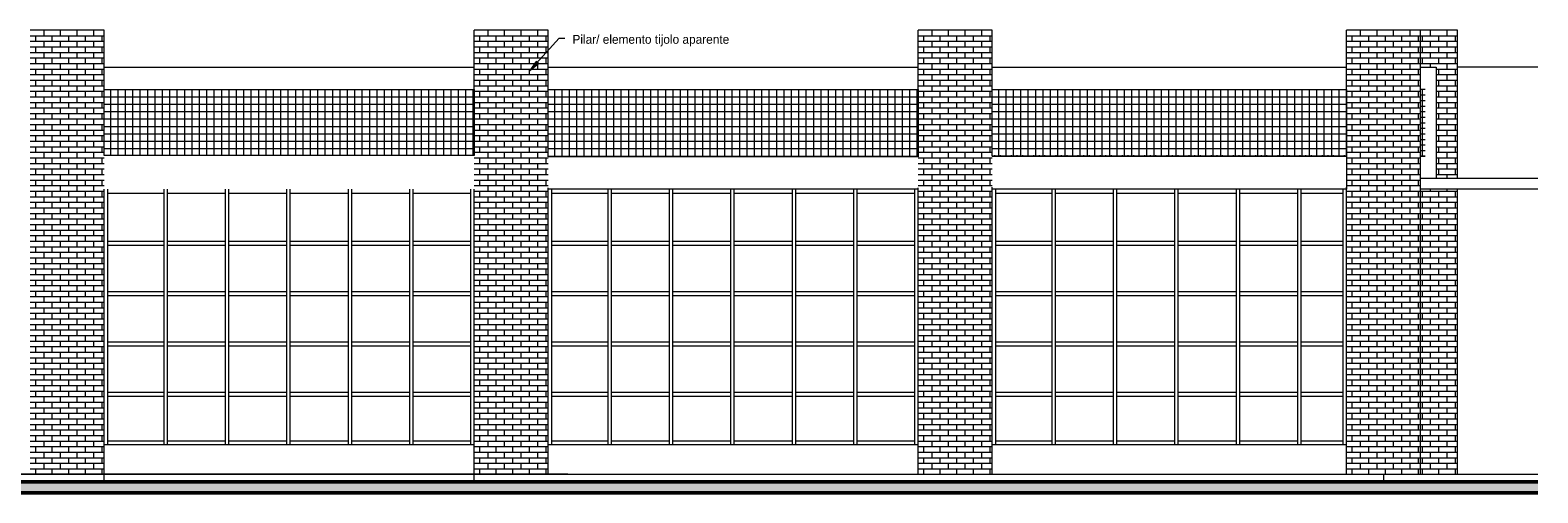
# Model space of a CAD drawing. Header units: metres. Extents: x -29 to 486, y -1 to 6.
# Tile 18 of 165: x 4 to 25, y 0 to 6. Entities that reach past the tile are written whole.
import ezdxf

# ---------------------------------------------------------------- set-up
doc = ezdxf.new("R2010")
doc.units = ezdxf.units.M
for name, color, linetype, lineweight in [('A-DETL', 90, 'Continuous', 18), ('A-DETL-GENF', 92, 'Continuous', 18), ('A-FLOR', 192, 'Continuous', 18), ('A-FLOR-PATT', 8, 'Continuous', 50), ('A-GLAZ-CWMG', 51, 'Continuous', 18), ('A-WALL', 113, 'Continuous', 18), ('A-WALL-PATT', 111, 'Continuous', 35), ('Drawing3_dwg _2_', 8, 'Continuous', 18), ('G-ANNO-TEXT', 231, 'Continuous', 9)]:
    doc.layers.add(name, color=color, linetype=linetype, lineweight=lineweight)
doc.styles.add('Century Gothic_2', font='GOTHIC.TTF', dxfattribs={"height": 0.119759})
pattern_1 = [(0, (4.498, 0), (0, 0.075), []), (90, (4.498, 0), (-0.112, 0.075), [0.075, -0.075])]
pattern_2 = [(0, (10.498, 0), (0, 0.075), []), (90, (10.498, 0), (-0.112, 0.075), [0.075, -0.075])]
pattern_3 = [(0, (16.498, 0), (0, 0.075), []), (90, (16.498, 0), (-0.112, 0.075), [0.075, -0.075])]
pattern_4 = [(0, (22.288, 0), (0, 0.075), []), (90, (22.288, 0), (-0.112, 0.075), [0.075, -0.075])]

# ---------------------------------------------------------------- blocks, each defined once
blk = doc.blocks.new('Montante retangular - 50 x 150 mm-1797005-Corte CC')
at = {"layer": 'A-GLAZ-CWMG'}
blk.add_line((-0.527, 3.12), (-0.527, 3.85), dxfattribs=at)
blk = doc.blocks.new('Montante retangular - 50 x 150 mm-165713-Corte CC')
at = {"layer": 'A-GLAZ-CWMG'}
for p, q in [((3.598, 3.8), (3.598, 3.85)), ((3.598, 3.8), (4.373, 3.8)), ((4.373, 3.85), (4.373, 3.8))]:
    blk.add_line(p, q, dxfattribs=at)
blk = doc.blocks.new('Montante retangular - 50 x 150 mm-165993-Corte CC')
at = {"layer": 'A-GLAZ-CWMG'}
blk.add_line((4.373, 1.08), (4.373, 0.4), dxfattribs=at)
blk = doc.blocks.new('Montante retangular - 50 x 150 mm-165699-Corte CC')
at = {"layer": 'A-GLAZ-CWMG'}
for p, q in [((-0.527, 0.4), (-0.527, 0.45)), ((0.228, 0.45), (-0.527, 0.45)), ((0.228, 0.45), (0.228, 0.4))]:
    blk.add_line(p, q, dxfattribs=at)
blk = doc.blocks.new('Montante retangular - 50 x 150 mm-165707-Corte CC')
at = {"layer": 'A-GLAZ-CWMG'}
for p, q in [((0.278, 3.8), (0.278, 3.85)), ((0.278, 3.8), (1.058, 3.8)), ((1.058, 3.85), (1.058, 3.8))]:
    blk.add_line(p, q, dxfattribs=at)
blk = doc.blocks.new('Montante retangular - 50 x 150 mm-165708-Corte CC')
at = {"layer": 'A-GLAZ-CWMG'}
for p, q in [((1.108, 0.4), (1.108, 0.45)), ((1.888, 0.45), (1.108, 0.45)), ((1.888, 0.45), (1.888, 0.4))]:
    blk.add_line(p, q, dxfattribs=at)
blk = doc.blocks.new('Montante retangular - 50 x 150 mm-165702-Corte CC')
at = {"layer": 'A-GLAZ-CWMG'}
for p, q in [((-0.527, 3.8), (-0.527, 3.85)), ((-0.527, 3.8), (0.228, 3.8)), ((0.228, 3.85), (0.228, 3.8))]:
    blk.add_line(p, q, dxfattribs=at)
blk = doc.blocks.new('Montante retangular - 50 x 150 mm-165714-Corte CC')
at = {"layer": 'A-GLAZ-CWMG'}
for p, q in [((3.598, 0.4), (3.598, 0.45)), ((4.373, 0.45), (3.598, 0.45)), ((4.373, 0.45), (4.373, 0.4))]:
    blk.add_line(p, q, dxfattribs=at)
blk = doc.blocks.new('Montante retangular - 50 x 150 mm-165992-Corte CC')
at = {"layer": 'A-GLAZ-CWMG'}
for p, q in [((0.228, 1.08), (0.228, 0.4)), ((0.278, 0.4), (0.278, 1.08))]:
    blk.add_line(p, q, dxfattribs=at)
blk = doc.blocks.new('Montante retangular - 50 x 150 mm-165994-Corte CC')
at = {"layer": 'A-GLAZ-CWMG'}
blk.add_line((-0.527, 0.4), (-0.527, 1.08), dxfattribs=at)
blk = doc.blocks.new('Montante retangular - 50 x 150 mm-165979-Corte CC')
at = {"layer": 'A-GLAZ-CWMG'}
blk.add_line((4.373, 1.76), (4.373, 1.08), dxfattribs=at)
blk = doc.blocks.new('Montante retangular - 50 x 150 mm-165977-Corte CC')
at = {"layer": 'A-GLAZ-CWMG'}
for p, q in [((0.228, 1.76), (0.228, 1.08)), ((0.278, 1.08), (0.278, 1.76))]:
    blk.add_line(p, q, dxfattribs=at)
blk = doc.blocks.new('Montante retangular - 50 x 150 mm-165978-Corte CC')
at = {"layer": 'A-GLAZ-CWMG'}
blk.add_line((-0.527, 1.08), (-0.527, 1.76), dxfattribs=at)
blk = doc.blocks.new('Montante retangular - 50 x 150 mm-1797009-Corte CC')
at = {"layer": 'A-GLAZ-CWMG'}
blk.add_line((4.373, 3.85), (4.373, 3.12), dxfattribs=at)
blk = doc.blocks.new('Montante retangular - 50 x 150 mm-1797004-Corte CC')
at = {"layer": 'A-GLAZ-CWMG'}
for p, q in [((0.228, 3.85), (0.228, 3.12)), ((0.278, 3.12), (0.278, 3.85))]:
    blk.add_line(p, q, dxfattribs=at)
blk = doc.blocks.new('Montante retangular - 50 x 150 mm-165958-Corte CC')
at = {"layer": 'A-GLAZ-CWMG'}
for p, q in [((1.938, 3.095), (1.938, 3.145)), ((2.718, 3.145), (1.938, 3.145)), ((1.938, 3.095), (2.718, 3.095)), ((2.718, 3.145), (2.718, 3.095))]:
    blk.add_line(p, q, dxfattribs=at)
blk = doc.blocks.new('Montante retangular - 50 x 150 mm-165959-Corte CC')
at = {"layer": 'A-GLAZ-CWMG'}
for p, q in [((3.598, 3.095), (3.598, 3.145)), ((4.373, 3.145), (3.598, 3.145)), ((3.598, 3.095), (4.373, 3.095)), ((4.373, 3.145), (4.373, 3.095))]:
    blk.add_line(p, q, dxfattribs=at)
blk = doc.blocks.new('Montante retangular - 50 x 150 mm-165960-Corte CC')
at = {"layer": 'A-GLAZ-CWMG'}
for p, q in [((-0.527, 3.095), (-0.527, 3.145)), ((0.228, 3.145), (-0.527, 3.145)), ((-0.527, 3.095), (0.228, 3.095)), ((0.228, 3.145), (0.228, 3.095))]:
    blk.add_line(p, q, dxfattribs=at)
blk = doc.blocks.new('Montante retangular - 50 x 150 mm-2051382-Corte CC')
at = {"layer": 'A-GLAZ-CWMG'}
for p, q in [((21.598, 3.8), (21.598, 3.85)), ((21.598, 3.8), (22.163, 3.8)), ((22.163, 3.85), (22.163, 3.8))]:
    blk.add_line(p, q, dxfattribs=at)
blk = doc.blocks.new('Montante retangular - 50 x 150 mm-2051383-Corte CC')
at = {"layer": 'A-GLAZ-CWMG'}
for p, q in [((21.598, 0.4), (21.598, 0.45)), ((22.163, 0.45), (21.598, 0.45)), ((22.163, 0.45), (22.163, 0.4))]:
    blk.add_line(p, q, dxfattribs=at)
blk = doc.blocks.new('Montante retangular - 50 x 150 mm-2051384-Corte CC')
at = {"layer": 'A-GLAZ-CWMG'}
for p, q in [((21.598, 3.095), (21.598, 3.145)), ((22.163, 3.145), (21.598, 3.145)), ((21.598, 3.095), (22.163, 3.095)), ((22.163, 3.145), (22.163, 3.095))]:
    blk.add_line(p, q, dxfattribs=at)
blk = doc.blocks.new('Drawing3_dwg _2_-1487641-Corte CC')
at = {"lineweight": 18}
for p in [(10.377, 0), (11.688, 0)]:
    blk.add_line(p, (-6.927, 0), dxfattribs=at)
at = {"lineweight": 18, "flags": 128}
blk.add_lwpolyline([(-6.927, 0), (-0.418, 0), (18.046, 0)], dxfattribs=at)

msp = doc.modelspace()

# ---------------------------------------------------------------- hatches: boundary and pattern name
at = {"layer": 'A-DETL-GENF'}
h = msp.add_hatch(dxfattribs=at)
h.set_pattern_fill('FP_24', color=55, style=0, pattern_type=2)
h.set_pattern_definition([(0, (-13.889, 2.9), (0, 0.1), []), (90, (-13.889, 2.9), (-0.1, 6e-18), [])])
h.paths.add_polyline_path([(14.638, 4.29), (16.423, 4.29), (16.423, 5.2), (11.423, 5.2), (11.423, 4.29)], flags=0)
h.paths.add_polyline_path([(7.866, 4.305), (10.423, 4.305), (10.423, 5.2), (5.423, 5.2), (5.423, 4.305)], flags=0)
h.paths.add_polyline_path([(17.423, 4.31), (22.213, 4.31), (22.213, 5.2), (17.423, 5.2)], flags=0)
at = {"layer": 'A-FLOR-PATT', "lineweight": 18}
msp.add_hatch(color=256, dxfattribs=at).paths.add_polyline_path([(-29.381, -0.25), (24.797, -0.25), (24.797, -0.1), (-29.381, -0.1), (-29.381, -0.238)], flags=0)
at = {"layer": 'A-WALL-PATT', "lineweight": 18}
h = msp.add_hatch(dxfattribs=at)
h.set_pattern_fill('FP_3', color=256, style=0, pattern_type=2)
h.set_pattern_definition(pattern_1)
h.paths.add_polyline_path([(4.423, 0), (4.573, 0), (4.573, 6), (4.423, 6), (4.423, 0.702)], flags=0)
h = msp.add_hatch(dxfattribs=at)
h.set_pattern_fill('FP_3', color=256, style=0, pattern_type=2)
h.set_pattern_definition(pattern_1)
h.paths.add_polyline_path([(4.573, 0), (5.423, 0), (5.423, 6), (4.573, 6), (4.573, 2.875)], flags=0)
h = msp.add_hatch(dxfattribs=at)
h.set_pattern_fill('FP_4', color=256, style=0, pattern_type=2)
h.set_pattern_definition(pattern_2)
h.paths.add_polyline_path([(10.423, 0), (10.573, 0), (10.573, 6), (10.423, 6), (10.423, 0.702)], flags=0)
h = msp.add_hatch(dxfattribs=at)
h.set_pattern_fill('FP_4', color=256, style=0, pattern_type=2)
h.set_pattern_definition(pattern_2)
h.paths.add_polyline_path([(11.423, 0), (11.423, 6), (10.573, 6), (10.573, 0), (11.252, 0)], flags=0)
h = msp.add_hatch(dxfattribs=at)
h.set_pattern_fill('FP_5', color=256, style=0, pattern_type=2)
h.set_pattern_definition(pattern_3)
h.paths.add_polyline_path([(16.423, 0), (16.573, 0), (16.573, 6), (16.423, 6), (16.423, 0.702)], flags=0)
h = msp.add_hatch(dxfattribs=at)
h.set_pattern_fill('FP_5', color=256, style=0, pattern_type=2)
h.set_pattern_definition(pattern_3)
h.paths.add_polyline_path([(16.573, 0), (17.423, 0), (17.423, 6), (16.573, 6), (16.573, 0.702)], flags=0)
h = msp.add_hatch(dxfattribs=at)
h.set_pattern_fill('FP_6', color=256, style=0, pattern_type=2)
h.set_pattern_definition(pattern_4)
h.paths.add_polyline_path([(22.213, 0), (22.363, 0), (22.363, 6), (22.213, 6), (22.213, 2.875)], flags=0)
h = msp.add_hatch(dxfattribs=at)
h.set_pattern_fill('FP_6', color=256, style=0, pattern_type=2)
h.set_pattern_definition(pattern_4)
h.paths.add_polyline_path([(23.213, 0), (23.213, 6), (22.363, 6), (22.363, 0)], flags=0)
h = msp.add_hatch(dxfattribs=at)
h.set_pattern_fill('FP_19', color=256, style=0, pattern_type=2)
h.set_pattern_definition([(0, (22.788, 0), (0, 0.075), []), (90, (22.788, 0), (-0.112, 0.075), [0.075, -0.075])])
h.paths.add_polyline_path([(23.213, 0), (23.713, 0), (23.713, 3.85), (23.213, 3.85), (23.213, 0.235)], flags=0)
h.paths.add_polyline_path([(23.423, 4), (23.713, 4), (23.713, 6), (23.213, 6), (23.213, 5.5), (23.423, 5.5), (23.423, 4.3)], flags=0)
h = msp.add_hatch(dxfattribs=at)
h.set_pattern_fill('FP_20', color=256, style=0, pattern_type=2)
h.set_pattern_definition([(0, (-13.889, 2.875), (0, 0.075), []), (90, (-13.889, 2.875), (-0.075, 5e-18), [])])
h.paths.add_polyline_path([(23.213, 4.3), (23.273, 4.3), (23.273, 5.2), (23.213, 5.2)], flags=0)
h.paths.add_polyline_path([(18.024, 4.3), (22.213, 4.3), (22.213, 4.31), (17.423, 4.31), (17.423, 4.3)], flags=0)
at = {"layer": 'G-ANNO-TEXT'}
msp.add_hatch(color=210, dxfattribs=at).paths.add_polyline_path([(11.176, 5.453), (11.291, 5.551), (11.262, 5.577)], flags=0)

# ---------------------------------------------------------------- linework, layer by layer
at = {"layer": 'A-DETL'}
for p, q in [((5.423, 5.2), (10.423, 5.2)), ((5.423, 4.305), (5.423, 5.2)), ((10.423, 5.2), (10.423, 4.305)), ((11.423, 5.2), (16.423, 5.2)), ((11.423, 4.29), (11.423, 5.2)), ((16.423, 5.2), (16.423, 4.29)), ((17.423, 5.2), (22.213, 5.2)), ((17.423, 4.3), (17.423, 5.2)), ((22.213, 5.2), (22.213, 3.85)), ((10.423, 4.305), (5.423, 4.305)), ((16.423, 4.29), (11.423, 4.29)), ((22.213, 4.3), (17.423, 4.3))]:
    msp.add_line(p, q, dxfattribs=at)
at = {"layer": 'A-FLOR'}
for p, q in [((23.213, 4), (24.797, 4)), ((16.423, 3.85), (11.423, 3.85)), ((22.213, 3.85), (17.423, 3.85)), ((24.797, 3.85), (23.213, 3.85)), ((22.713, 0), (22.713, -0.1)), ((23.713, 0), (24.797, 0))]:
    msp.add_line(p, q, dxfattribs=at)
at = {"layer": 'A-FLOR', "lineweight": 50}
for p, q in [((-7.217, -0.1), (24.797, -0.1)), ((-29.381, -0.25), (24.797, -0.25))]:
    msp.add_line(p, q, dxfattribs=at)
at = {"layer": 'A-WALL'}
for p, q in [((5.423, 6), (4.423, 6)), ((5.423, 5.2), (5.423, 6)), ((10.423, 5.2), (10.423, 6)), ((11.423, 6), (10.423, 6)), ((11.423, 5.2), (11.423, 6)), ((16.423, 5.2), (16.423, 6)), ((17.423, 6), (16.423, 6)), ((17.423, 5.2), (17.423, 6)), ((22.213, 5.2), (22.213, 6)), ((23.713, 6), (22.213, 6)), ((23.213, 0), (23.213, 6)), ((23.713, 4), (23.713, 6)), ((5.423, 5.5), (10.423, 5.5)), ((11.423, 5.5), (16.423, 5.5)), ((17.423, 5.5), (22.213, 5.5)), ((23.213, 5.5), (23.423, 5.5)), ((23.423, 5.5), (23.423, 4)), ((24.797, 5.5), (23.713, 5.5)), ((23.273, 5.2), (23.213, 5.2)), ((17.423, 4.3), (17.423, 4.31)), ((22.213, 4.3), (22.213, 4.31)), ((23.273, 4.3), (23.213, 4.3)), ((17.423, 0), (17.423, 3.878)), ((22.213, 0), (22.213, 3.878)), ((5.423, -0.1), (5.423, 3.85)), ((10.423, -0.1), (10.423, 3.85)), ((11.423, 0), (11.423, 3.869)), ((16.423, 0), (16.423, 3.869)), ((23.713, 0), (23.713, 3.85)), ((10.423, 0.4), (5.423, 0.4)), ((16.423, 0.4), (11.423, 0.4)), ((22.213, 0.4), (17.423, 0.4)), ((-0.577, 0), (5.423, 0)), ((10.423, 0), (23.713, 0))]:
    msp.add_line(p, q, dxfattribs=at)
at = {"layer": 'G-ANNO-TEXT', "color": 210}
for p, q in [((11.176, 5.453), (11.572, 5.892)), ((11.572, 5.892), (11.649, 5.892)), ((11.262, 5.577), (11.176, 5.453)), ((11.176, 5.453), (11.291, 5.551)), ((11.291, 5.551), (11.262, 5.577))]:
    msp.add_line(p, q, dxfattribs=at)

# ---------------------------------------------------------------- block references
at = {"layer": 'A-GLAZ-CWMG'}
for name, p in [('Montante retangular - 50 x 150 mm-1797005-Corte CC', (6, 0)), ('Montante retangular - 50 x 150 mm-165702-Corte CC', (6, 0)), ('Montante retangular - 50 x 150 mm-1797004-Corte CC', (6, 0)), ('Montante retangular - 50 x 150 mm-165707-Corte CC', (6, 0)), ('Montante retangular - 50 x 150 mm-1797004-Corte CC', (6.83, 0)), ('Montante retangular - 50 x 150 mm-165707-Corte CC', (6.83, 0)), ('Montante retangular - 50 x 150 mm-1797004-Corte CC', (7.66, 0)), ('Montante retangular - 50 x 150 mm-165707-Corte CC', (7.66, 0)), ('Montante retangular - 50 x 150 mm-1797004-Corte CC', (8.49, 0)), ('Montante retangular - 50 x 150 mm-165707-Corte CC', (8.49, 0)), ('Montante retangular - 50 x 150 mm-1797004-Corte CC', (9.32, 0)), ('Montante retangular - 50 x 150 mm-165713-Corte CC', (6, 0)), ('Montante retangular - 50 x 150 mm-1797009-Corte CC', (6, 0)), ('Montante retangular - 50 x 150 mm-1797005-Corte CC', (12, 0)), ('Montante retangular - 50 x 150 mm-165702-Corte CC', (12, 0)), ('Montante retangular - 50 x 150 mm-1797004-Corte CC', (12, 0)), ('Montante retangular - 50 x 150 mm-165707-Corte CC', (12, 0)), ('Montante retangular - 50 x 150 mm-1797004-Corte CC', (12.83, 0)), ('Montante retangular - 50 x 150 mm-165707-Corte CC', (12.83, 0)), ('Montante retangular - 50 x 150 mm-1797004-Corte CC', (13.66, 0)), ('Montante retangular - 50 x 150 mm-165707-Corte CC', (13.66, 0)), ('Montante retangular - 50 x 150 mm-1797004-Corte CC', (14.49, 0)), ('Montante retangular - 50 x 150 mm-165707-Corte CC', (14.49, 0)), ('Montante retangular - 50 x 150 mm-1797004-Corte CC', (15.32, 0)), ('Montante retangular - 50 x 150 mm-165713-Corte CC', (12, 0)), ('Montante retangular - 50 x 150 mm-1797009-Corte CC', (12, 0)), ('Montante retangular - 50 x 150 mm-1797005-Corte CC', (18, 0)), ('Montante retangular - 50 x 150 mm-165702-Corte CC', (18, 0)), ('Montante retangular - 50 x 150 mm-1797004-Corte CC', (18, 0)), ('Montante retangular - 50 x 150 mm-165707-Corte CC', (18, 0)), ('Montante retangular - 50 x 150 mm-1797004-Corte CC', (18.83, 0)), ('Montante retangular - 50 x 150 mm-165707-Corte CC', (18.83, 0)), ('Montante retangular - 50 x 150 mm-1797004-Corte CC', (19.66, 0)), ('Montante retangular - 50 x 150 mm-165707-Corte CC', (19.66, 0)), ('Montante retangular - 50 x 150 mm-1797004-Corte CC', (20.49, 0)), ('Montante retangular - 50 x 150 mm-165707-Corte CC', (20.49, 0)), ('Montante retangular - 50 x 150 mm-1797004-Corte CC', (21.32, 0)), ('Montante retangular - 50 x 150 mm-2051382-Corte CC', (0, 0)), ('Montante retangular - 50 x 150 mm-1797009-Corte CC', (17.79, 0)), ('Montante retangular - 50 x 150 mm-165960-Corte CC', (6, 0)), ('Montante retangular - 50 x 150 mm-165978-Corte CC', (6, 1.36)), ('Montante retangular - 50 x 150 mm-165977-Corte CC', (6, 1.36)), ('Montante retangular - 50 x 150 mm-165958-Corte CC', (4.34, 0)), ('Montante retangular - 50 x 150 mm-165977-Corte CC', (6.83, 1.36)), ('Montante retangular - 50 x 150 mm-165958-Corte CC', (5.17, 0)), ('Montante retangular - 50 x 150 mm-165977-Corte CC', (7.66, 1.36)), ('Montante retangular - 50 x 150 mm-165958-Corte CC', (6, 0)), ('Montante retangular - 50 x 150 mm-165977-Corte CC', (8.49, 1.36)), ('Montante retangular - 50 x 150 mm-165958-Corte CC', (6.83, 0)), ('Montante retangular - 50 x 150 mm-165977-Corte CC', (9.32, 1.36)), ('Montante retangular - 50 x 150 mm-165959-Corte CC', (6, 0)), ('Montante retangular - 50 x 150 mm-165979-Corte CC', (6, 1.36)), ('Montante retangular - 50 x 150 mm-165960-Corte CC', (12, 0)), ('Montante retangular - 50 x 150 mm-165978-Corte CC', (12, 1.36)), ('Montante retangular - 50 x 150 mm-165977-Corte CC', (12, 1.36)), ('Montante retangular - 50 x 150 mm-165958-Corte CC', (10.34, 0)), ('Montante retangular - 50 x 150 mm-165977-Corte CC', (12.83, 1.36)), ('Montante retangular - 50 x 150 mm-165958-Corte CC', (11.17, 0)), ('Montante retangular - 50 x 150 mm-165977-Corte CC', (13.66, 1.36)), ('Montante retangular - 50 x 150 mm-165958-Corte CC', (12, 0)), ('Montante retangular - 50 x 150 mm-165977-Corte CC', (14.49, 1.36)), ('Montante retangular - 50 x 150 mm-165958-Corte CC', (12.83, 0)), ('Montante retangular - 50 x 150 mm-165977-Corte CC', (15.32, 1.36)), ('Montante retangular - 50 x 150 mm-165959-Corte CC', (12, 0)), ('Montante retangular - 50 x 150 mm-165979-Corte CC', (12, 1.36)), ('Montante retangular - 50 x 150 mm-165960-Corte CC', (18, 0)), ('Montante retangular - 50 x 150 mm-165978-Corte CC', (18, 1.36)), ('Montante retangular - 50 x 150 mm-165977-Corte CC', (18, 1.36)), ('Montante retangular - 50 x 150 mm-165958-Corte CC', (16.34, 0)), ('Montante retangular - 50 x 150 mm-165977-Corte CC', (18.83, 1.36)), ('Montante retangular - 50 x 150 mm-165958-Corte CC', (17.17, 0)), ('Montante retangular - 50 x 150 mm-165977-Corte CC', (19.66, 1.36)), ('Montante retangular - 50 x 150 mm-165958-Corte CC', (18, 0)), ('Montante retangular - 50 x 150 mm-165977-Corte CC', (20.49, 1.36)), ('Montante retangular - 50 x 150 mm-165958-Corte CC', (18.83, 0)), ('Montante retangular - 50 x 150 mm-165977-Corte CC', (21.32, 1.36)), ('Montante retangular - 50 x 150 mm-2051384-Corte CC', (0, 0)), ('Montante retangular - 50 x 150 mm-165979-Corte CC', (17.79, 1.36)), ('Montante retangular - 50 x 150 mm-165960-Corte CC', (6, -0.68)), ('Montante retangular - 50 x 150 mm-165958-Corte CC', (4.34, -0.68)), ('Montante retangular - 50 x 150 mm-165958-Corte CC', (5.17, -0.68)), ('Montante retangular - 50 x 150 mm-165958-Corte CC', (6, -0.68)), ('Montante retangular - 50 x 150 mm-165958-Corte CC', (6.83, -0.68)), ('Montante retangular - 50 x 150 mm-165959-Corte CC', (6, -0.68)), ('Montante retangular - 50 x 150 mm-165960-Corte CC', (12, -0.68)), ('Montante retangular - 50 x 150 mm-165958-Corte CC', (10.34, -0.68)), ('Montante retangular - 50 x 150 mm-165958-Corte CC', (11.17, -0.68)), ('Montante retangular - 50 x 150 mm-165958-Corte CC', (12, -0.68)), ('Montante retangular - 50 x 150 mm-165958-Corte CC', (12.83, -0.68)), ('Montante retangular - 50 x 150 mm-165959-Corte CC', (12, -0.68)), ('Montante retangular - 50 x 150 mm-165960-Corte CC', (18, -0.68)), ('Montante retangular - 50 x 150 mm-165958-Corte CC', (16.34, -0.68)), ('Montante retangular - 50 x 150 mm-165958-Corte CC', (17.17, -0.68)), ('Montante retangular - 50 x 150 mm-165958-Corte CC', (18, -0.68)), ('Montante retangular - 50 x 150 mm-165958-Corte CC', (18.83, -0.68)), ('Montante retangular - 50 x 150 mm-2051384-Corte CC', (0, -0.68)), ('Montante retangular - 50 x 150 mm-165978-Corte CC', (6, 0.68)), ('Montante retangular - 50 x 150 mm-165977-Corte CC', (6, 0.68)), ('Montante retangular - 50 x 150 mm-165977-Corte CC', (6.83, 0.68)), ('Montante retangular - 50 x 150 mm-165977-Corte CC', (7.66, 0.68)), ('Montante retangular - 50 x 150 mm-165977-Corte CC', (8.49, 0.68)), ('Montante retangular - 50 x 150 mm-165977-Corte CC', (9.32, 0.68)), ('Montante retangular - 50 x 150 mm-165979-Corte CC', (6, 0.68)), ('Montante retangular - 50 x 150 mm-165978-Corte CC', (12, 0.68)), ('Montante retangular - 50 x 150 mm-165977-Corte CC', (12, 0.68)), ('Montante retangular - 50 x 150 mm-165977-Corte CC', (12.83, 0.68)), ('Montante retangular - 50 x 150 mm-165977-Corte CC', (13.66, 0.68)), ('Montante retangular - 50 x 150 mm-165977-Corte CC', (14.49, 0.68)), ('Montante retangular - 50 x 150 mm-165977-Corte CC', (15.32, 0.68)), ('Montante retangular - 50 x 150 mm-165979-Corte CC', (12, 0.68)), ('Montante retangular - 50 x 150 mm-165978-Corte CC', (18, 0.68)), ('Montante retangular - 50 x 150 mm-165977-Corte CC', (18, 0.68)), ('Montante retangular - 50 x 150 mm-165977-Corte CC', (18.83, 0.68)), ('Montante retangular - 50 x 150 mm-165977-Corte CC', (19.66, 0.68)), ('Montante retangular - 50 x 150 mm-165977-Corte CC', (20.49, 0.68)), ('Montante retangular - 50 x 150 mm-165977-Corte CC', (21.32, 0.68)), ('Montante retangular - 50 x 150 mm-165979-Corte CC', (17.79, 0.68)), ('Montante retangular - 50 x 150 mm-165960-Corte CC', (6, -1.36)), ('Montante retangular - 50 x 150 mm-165978-Corte CC', (6, 0)), ('Montante retangular - 50 x 150 mm-165977-Corte CC', (6, 0)), ('Montante retangular - 50 x 150 mm-165958-Corte CC', (4.34, -1.36)), ('Montante retangular - 50 x 150 mm-165977-Corte CC', (6.83, 0)), ('Montante retangular - 50 x 150 mm-165958-Corte CC', (5.17, -1.36)), ('Montante retangular - 50 x 150 mm-165977-Corte CC', (7.66, 0)), ('Montante retangular - 50 x 150 mm-165958-Corte CC', (6, -1.36)), ('Montante retangular - 50 x 150 mm-165977-Corte CC', (8.49, 0)), ('Montante retangular - 50 x 150 mm-165958-Corte CC', (6.83, -1.36)), ('Montante retangular - 50 x 150 mm-165977-Corte CC', (9.32, 0)), ('Montante retangular - 50 x 150 mm-165959-Corte CC', (6, -1.36)), ('Montante retangular - 50 x 150 mm-165979-Corte CC', (6, 0)), ('Montante retangular - 50 x 150 mm-165960-Corte CC', (12, -1.36)), ('Montante retangular - 50 x 150 mm-165978-Corte CC', (12, 0)), ('Montante retangular - 50 x 150 mm-165977-Corte CC', (12, 0)), ('Montante retangular - 50 x 150 mm-165958-Corte CC', (10.34, -1.36)), ('Montante retangular - 50 x 150 mm-165977-Corte CC', (12.83, 0)), ('Montante retangular - 50 x 150 mm-165958-Corte CC', (11.17, -1.36)), ('Montante retangular - 50 x 150 mm-165977-Corte CC', (13.66, 0)), ('Montante retangular - 50 x 150 mm-165958-Corte CC', (12, -1.36)), ('Montante retangular - 50 x 150 mm-165977-Corte CC', (14.49, 0)), ('Montante retangular - 50 x 150 mm-165958-Corte CC', (12.83, -1.36)), ('Montante retangular - 50 x 150 mm-165977-Corte CC', (15.32, 0)), ('Montante retangular - 50 x 150 mm-165959-Corte CC', (12, -1.36)), ('Montante retangular - 50 x 150 mm-165979-Corte CC', (12, 0)), ('Montante retangular - 50 x 150 mm-165960-Corte CC', (18, -1.36)), ('Montante retangular - 50 x 150 mm-165978-Corte CC', (18, 0)), ('Montante retangular - 50 x 150 mm-165977-Corte CC', (18, 0)), ('Montante retangular - 50 x 150 mm-165958-Corte CC', (16.34, -1.36)), ('Montante retangular - 50 x 150 mm-165977-Corte CC', (18.83, 0)), ('Montante retangular - 50 x 150 mm-165958-Corte CC', (17.17, -1.36)), ('Montante retangular - 50 x 150 mm-165977-Corte CC', (19.66, 0)), ('Montante retangular - 50 x 150 mm-165958-Corte CC', (18, -1.36)), ('Montante retangular - 50 x 150 mm-165977-Corte CC', (20.49, 0)), ('Montante retangular - 50 x 150 mm-165958-Corte CC', (18.83, -1.36)), ('Montante retangular - 50 x 150 mm-165977-Corte CC', (21.32, 0)), ('Montante retangular - 50 x 150 mm-2051384-Corte CC', (0, -1.36)), ('Montante retangular - 50 x 150 mm-165979-Corte CC', (17.79, 0)), ('Montante retangular - 50 x 150 mm-165960-Corte CC', (6, -2.04)), ('Montante retangular - 50 x 150 mm-165994-Corte CC', (6, 0)), ('Montante retangular - 50 x 150 mm-165992-Corte CC', (6, 0)), ('Montante retangular - 50 x 150 mm-165958-Corte CC', (4.34, -2.04)), ('Montante retangular - 50 x 150 mm-165992-Corte CC', (6.83, 0)), ('Montante retangular - 50 x 150 mm-165958-Corte CC', (5.17, -2.04)), ('Montante retangular - 50 x 150 mm-165992-Corte CC', (7.66, 0)), ('Montante retangular - 50 x 150 mm-165958-Corte CC', (6, -2.04)), ('Montante retangular - 50 x 150 mm-165992-Corte CC', (8.49, 0)), ('Montante retangular - 50 x 150 mm-165958-Corte CC', (6.83, -2.04)), ('Montante retangular - 50 x 150 mm-165992-Corte CC', (9.32, 0)), ('Montante retangular - 50 x 150 mm-165959-Corte CC', (6, -2.04)), ('Montante retangular - 50 x 150 mm-165993-Corte CC', (6, 0)), ('Montante retangular - 50 x 150 mm-165960-Corte CC', (12, -2.04)), ('Montante retangular - 50 x 150 mm-165994-Corte CC', (12, 0)), ('Montante retangular - 50 x 150 mm-165992-Corte CC', (12, 0)), ('Montante retangular - 50 x 150 mm-165958-Corte CC', (10.34, -2.04)), ('Montante retangular - 50 x 150 mm-165992-Corte CC', (12.83, 0)), ('Montante retangular - 50 x 150 mm-165958-Corte CC', (11.17, -2.04)), ('Montante retangular - 50 x 150 mm-165992-Corte CC', (13.66, 0)), ('Montante retangular - 50 x 150 mm-165958-Corte CC', (12, -2.04)), ('Montante retangular - 50 x 150 mm-165992-Corte CC', (14.49, 0)), ('Montante retangular - 50 x 150 mm-165958-Corte CC', (12.83, -2.04)), ('Montante retangular - 50 x 150 mm-165992-Corte CC', (15.32, 0)), ('Montante retangular - 50 x 150 mm-165959-Corte CC', (12, -2.04)), ('Montante retangular - 50 x 150 mm-165993-Corte CC', (12, 0)), ('Montante retangular - 50 x 150 mm-165960-Corte CC', (18, -2.04)), ('Montante retangular - 50 x 150 mm-165994-Corte CC', (18, 0)), ('Montante retangular - 50 x 150 mm-165992-Corte CC', (18, 0)), ('Montante retangular - 50 x 150 mm-165958-Corte CC', (16.34, -2.04)), ('Montante retangular - 50 x 150 mm-165992-Corte CC', (18.83, 0)), ('Montante retangular - 50 x 150 mm-165958-Corte CC', (17.17, -2.04)), ('Montante retangular - 50 x 150 mm-165992-Corte CC', (19.66, 0)), ('Montante retangular - 50 x 150 mm-165958-Corte CC', (18, -2.04)), ('Montante retangular - 50 x 150 mm-165992-Corte CC', (20.49, 0)), ('Montante retangular - 50 x 150 mm-165958-Corte CC', (18.83, -2.04)), ('Montante retangular - 50 x 150 mm-165992-Corte CC', (21.32, 0)), ('Montante retangular - 50 x 150 mm-2051384-Corte CC', (0, -2.04)), ('Montante retangular - 50 x 150 mm-165993-Corte CC', (17.79, 0)), ('Montante retangular - 50 x 150 mm-165699-Corte CC', (6, 0)), ('Montante retangular - 50 x 150 mm-165708-Corte CC', (5.17, 0)), ('Montante retangular - 50 x 150 mm-165708-Corte CC', (6, 0)), ('Montante retangular - 50 x 150 mm-165708-Corte CC', (6.83, 0)), ('Montante retangular - 50 x 150 mm-165708-Corte CC', (7.66, 0)), ('Montante retangular - 50 x 150 mm-165714-Corte CC', (6, 0)), ('Montante retangular - 50 x 150 mm-165699-Corte CC', (12, 0)), ('Montante retangular - 50 x 150 mm-165708-Corte CC', (11.17, 0)), ('Montante retangular - 50 x 150 mm-165708-Corte CC', (12, 0)), ('Montante retangular - 50 x 150 mm-165708-Corte CC', (12.83, 0)), ('Montante retangular - 50 x 150 mm-165708-Corte CC', (13.66, 0)), ('Montante retangular - 50 x 150 mm-165714-Corte CC', (12, 0)), ('Montante retangular - 50 x 150 mm-165699-Corte CC', (18, 0)), ('Montante retangular - 50 x 150 mm-165708-Corte CC', (17.17, 0)), ('Montante retangular - 50 x 150 mm-165708-Corte CC', (18, 0)), ('Montante retangular - 50 x 150 mm-165708-Corte CC', (18.83, 0)), ('Montante retangular - 50 x 150 mm-165708-Corte CC', (19.66, 0)), ('Montante retangular - 50 x 150 mm-2051383-Corte CC', (0, 0))]:
    msp.add_blockref(name, p, dxfattribs=at)
at = {"layer": 'Drawing3_dwg _2_', "color": 4}
msp.add_blockref('Drawing3_dwg _2_-1487641-Corte CC', (0, 0), dxfattribs=at)

# ---------------------------------------------------------------- texts
at = {"layer": 'G-ANNO-TEXT', "color": 7, "insert": (11.751, 5.936), "char_height": 0.11976, "width": 2.901, "attachment_point": 1, "line_spacing_factor": 0.984117, "style": 'Century Gothic_2', "bg_fill": 3, "box_fill_scale": 1.25, "bg_fill_color": 0, "bg_fill_transparency": 0}
msp.add_mtext('Pilar/ elemento tijolo aparente', dxfattribs=at)

doc.saveas('drawing.dxf')
